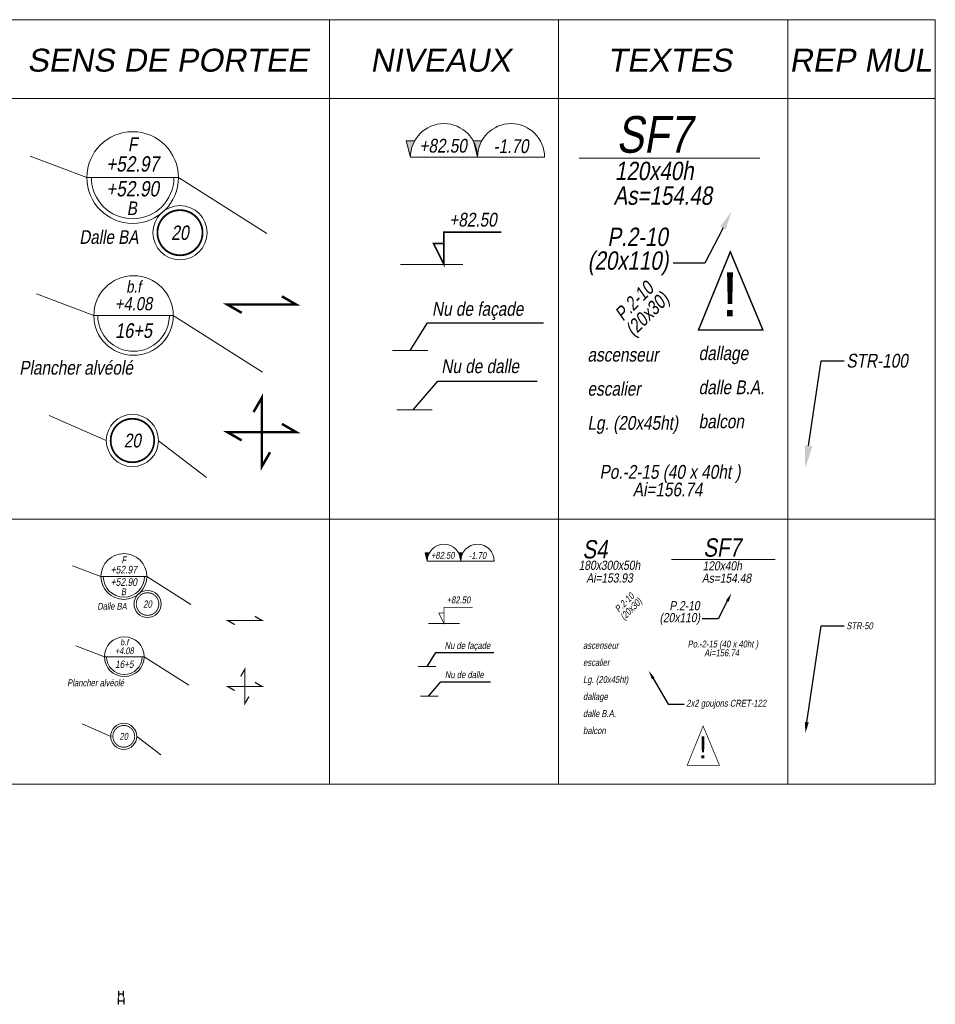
# Model space of a CAD drawing. Header units: centimetres. Extents: x -11246 to 29725, y -11714 to 13666.
# Tile 11 of 79: x -7417 to -5420, y -6897 to -4750. Entities that reach past the tile are written whole.
import ezdxf
from ezdxf import colors
from ezdxf.entities.mleader import LeaderData, LeaderLine
from ezdxf.enums import TextEntityAlignment as Align
from ezdxf.math import Vec2, Vec3

# ---------------------------------------------------------------- set-up
doc = ezdxf.new("R2010")
doc.units = ezdxf.units.CM
doc.linetypes.add('AXES2', pattern=[28.575, 19.05, -3.175, 3.175, -3.175])
doc.linetypes.add('CENTER', pattern=[2, 1.25, -0.25, 0.25, -0.25])
for name, color, linetype, lineweight in [('05-ANO Cartouche', 7, 'Continuous', 0), ('STR-GEN-REP-CP', 7, 'AXES2', 0), ('STR-GEN-TXT', 7, 'Continuous', 0), ('STR-PROJ-ACI-CO', 22, 'Continuous', 20), ('STR-PROJ-DAL-TXT', 7, 'Continuous', 5), ('STR-PROJ-TXT', 7, 'Continuous', 0)]:
    doc.layers.add(name, color=color, linetype=linetype, lineweight=lineweight)
doc.layers.add('AXES', color=3, linetype='CENTER')
doc.styles.add('D35-100', font='arial.ttf', dxfattribs={"width": 0.8, "height": 0.35})
doc.styles.add('NOTA & LEGENDE$0$SWISS', font='swiss.ttf')
doc.styles.add('PROJET', font='arial.ttf', dxfattribs={"width": 0.8, "oblique": 10})
doc.styles.add('PROJET-100', font='arial.ttf', dxfattribs={"width": 0.8, "oblique": 10, "height": 0.3})
doc.styles.add('PROJET-20', font='arial.ttf', dxfattribs={"width": 0.8, "oblique": 10, "height": 0.06})
doc.styles.add('PROJET-50', font='arial.ttf', dxfattribs={"width": 0.8, "oblique": 10, "height": 0.15})
doc.styles.add('TR_Simplex', font='simplex.shx', dxfattribs={"width": 0.75, "oblique": 10})
doc.dimstyles.new('Copie de TR-RAPPEL-2', dxfattribs={"dimtxt": 2.5, "dimasz": 3, "dimexe": 1.25, "dimexo": 0.625, "dimtad": 1, "dimtxsty": 'TR_Simplex', "dimblk": 'DOT', "dimcen": 2.5, "dimadec": 0, "dimazin": 0, "dimtfac": 1, "dimtmove": 0, "dimatfit": 3, "dimldrblk": 'DOTSMALL', "dimfxl": 1, "dimarcsym": 0})
doc.dimstyles.new('STR-50', dxfattribs={"dimtxt": 15, "dimasz": 5, "dimexe": 5, "dimexo": 6.25, "dimgap": 4, "dimtad": 1, "dimdec": 1, "dimrnd": 0.5, "dimzin": 12, "dimdsep": 46, "dimtxsty": 'PROJET', "dimblk": 'ARCHTICK', "dimcen": 9, "dimdle": 10, "dimclrt": 7, "dimazin": 0, "dimtfac": 1, "dimtdec": 1, "dimtmove": 0, "dimatfit": 0, "dimldrblk": 'ARCHTICK', "dimfxl": 1, "dimtolj": 1, "dimtzin": 0, "dimlwd": -1, "dimarcsym": 0})
doc.dimstyles.new('TR-RAPPEL', dxfattribs={"dimtxt": 2.5, "dimasz": 3, "dimexe": 1.25, "dimexo": 0.625, "dimtad": 1, "dimtxsty": 'TR_Simplex', "dimblk": 'CLOSEDBLANK', "dimcen": 2.5, "dimadec": 0, "dimazin": 0, "dimtfac": 1, "dimtmove": 0, "dimatfit": 3, "dimldrblk": 'CLOSEDBLANK', "dimfxl": 1, "dimarcsym": 0})

# ---------------------------------------------------------------- blocks, each defined once
blk = doc.blocks.new('Level')
at = {"color": 0}
blk.add_line((0.75, 0), (-0.75, 0), dxfattribs=at)
at = {"color": 0, "ltscale": 2}
blk.add_circle((0, 0), 0.75, dxfattribs=at)
blk.add_arc((0, 0), 0.675, 180, 0, dxfattribs=at)
at = {"color": 0, "style": 'PROJET', "oblique": 10, "width": 0.8}
for tag, height, p in [('FINITION', 0.225, (0, 0.543)), ('LEVEL', 0.25, (0, 0.223)), ('THIKNESS', 0.25, (0, -0.284))]:
    blk.add_attdef(tag, text='', height=height, dxfattribs=at).set_placement(p, align=Align.MIDDLE_CENTER)
blk = doc.blocks.new('_Dot')
at = {"color": 0, "linetype": 'ByBlock', "lineweight": -2}
blk.add_line((-0.5, 0), (-1, 0), dxfattribs=at)
at = {"color": 0, "linetype": 'ByBlock', "const_width": 0.5}
blk.add_lwpolyline([(-0.25, 0, 1), (0.25, 0, 1)], format="xyb", close=True, dxfattribs=at)
blk = doc.blocks.new('_DotSmall')
at = {"color": 0, "linetype": 'ByBlock', "const_width": 0.5}
blk.add_lwpolyline([(-0.0625, 0, 1), (0.0625, 0, 1)], format="xyb", close=True, dxfattribs=at)
blk = doc.blocks.new('_ClosedBlank')
at = {"color": 0, "linetype": 'ByBlock', "lineweight": -2}
for p, q in [((-1, 0.2), (0, 0)), ((-1, 0.2), (-1, -0.2)), ((0, 0), (-1, -0.2))]:
    blk.add_line(p, q, dxfattribs=at)
blk = doc.blocks.new('EPR')
at = {"const_width": 0.04}
for points in [[(0.5, 0, 1), (-0.5, 0, 1)], [(-0.5, 0, 1), (0.5, 0, 1)]]:
    blk.add_lwpolyline(points, format="xyb", dxfattribs=at)
blk.add_circle((0, 0), 0.6)
at = {"style": 'D35-100', "width": 0.8}
blk.add_attdef('EPR', text='', height=0.35, dxfattribs=at).set_placement((0, 0), align=Align.MIDDLE_CENTER)
blk = doc.blocks.new('NIVEAU')
at = {"layer": 'STR-PROJ-DAL-TXT'}
blk.add_hatch(color=256, dxfattribs=at).paths.add_polyline_path([(0.0184, 0.071), (-0.0181, 0.071), (0, 0, -0.127391)])
for p, q in [((0, 0), (-0.0181, 0.071)), ((-0.0181, 0.071), (0.0184, 0.071)), ((0, 0), (0.2926, 0))]:
    blk.add_line(p, q, dxfattribs=at)
blk.add_arc((0.1463, 0), 0.1463, 0, 180, dxfattribs=at)
at = {"layer": 'STR-GEN-REP-CP', "style": 'PROJET-20', "oblique": 10, "width": 0.8}
blk.add_attdef('NIVEAU', text='', height=0.06, dxfattribs=at).set_placement((0.1463, 0), align=Align.BOTTOM_CENTER)
blk = doc.blocks.new('*D52')
at = {"layer": 'Defpoints', "color": 0, "transparency": 16777216}
for p in [(-5995.9, -5926.7), (-5768.9, -5926.7), (-5768.9, -5926.7)]:
    blk.add_point(p, dxfattribs=at)
at = {"layer": 'STR-PROJ-TXT', "color": 0, "transparency": 16777216}
blk.add_line((-5995.5, -5926.7), (-5769.3, -5926.7), dxfattribs=at)
for points in [[(-5995.5, -5926.7), (-5995.5, -5926.8), (-5995.9, -5926.7)], [(-5769.3, -5926.7), (-5769.3, -5926.8), (-5768.9, -5926.7)]]:
    blk.add_solid(points, dxfattribs=at)
blk = doc.blocks.new('_ArchTick')
at = {"color": 0, "linetype": 'ByBlock', "const_width": 0.15}
blk.add_lwpolyline([(-0.5, -0.5), (0.5, 0.5)], dxfattribs=at)
blk = doc.blocks.new('*D53')
at = {"layer": 'Defpoints', "color": 0, "transparency": 16777216}
for p in [(-6197.4, -5051.7), (-5801.7, -5051.7), (-5801.7, -5051.7)]:
    blk.add_point(p, dxfattribs=at)
at = {"layer": 'STR-PROJ-TXT', "color": 0, "transparency": 16777216}
blk.add_line((-6196.6, -5051.7), (-5802.5, -5051.7), dxfattribs=at)
for points in [[(-6196.6, -5051.6), (-6196.6, -5051.9), (-6197.4, -5051.7)], [(-5802.5, -5051.6), (-5802.5, -5051.9), (-5801.7, -5051.7)]]:
    blk.add_solid(points, dxfattribs=at)
blk = doc.blocks.new('HEA120')
for p, q in [((0, 57), (-60, 57)), ((-60, 57), (-60, 49)), ((-60, 49), (-15, 49)), ((-3, 37), (-3, 0)), ((-3, -37), (-3, 0)), ((0, 57), (60, 57)), ((2, 37), (2, 0)), ((2, -37), (2, 0)), ((60, 49), (14, 49)), ((60, 57), (60, 49)), ((-60, -49), (-15, -49)), ((-60, -57), (-60, -49)), ((0, -57), (-60, -57)), ((0, -57), (60, -57)), ((60, -49), (14, -49)), ((60, -57), (60, -49))]:
    blk.add_line(p, q)
for centre, start, end in [((-15, 37), 0, 90), ((14, 37), 90, 180), ((-15, -37), 270, 0), ((14, -37), 180, 270)]:
    blk.add_arc(centre, 12, start, end)
at = {"layer": 'AXES'}
for p, q in [((0, 0), (-1, 0)), ((0, 2), (0, 0)), ((0, -2), (0, 0)), ((0, 0), (2, 0))]:
    blk.add_line(p, q, dxfattribs=at)
blk = doc.blocks.new('HEA140')
for p, q in [((-66, 0), (-66, 70)), ((-66, 70), (-58, 70)), ((-66, 0), (-66, -70)), ((-58, 70), (-58, 15)), ((-46, 3), (0, 3)), ((46, 3), (0, 3)), ((58, 70), (58, 15)), ((66, 70), (58, 70)), ((66, 0), (66, 70)), ((66, 0), (66, -70)), ((-66, -70), (-58, -70)), ((-58, -70), (-58, -15)), ((-46, -3), (0, -3)), ((46, -3), (0, -3)), ((58, -70), (58, -15)), ((66, -70), (58, -70))]:
    blk.add_line(p, q)
for centre, start, end in [((-46, 15), 180, 270), ((46, 15), 270, 0), ((-46, -15), 90, 180), ((46, -15), 0, 90)]:
    blk.add_arc(centre, 12, start, end)
at = {"layer": 'AXES'}
for p, q in [((-2, 0), (0, 0)), ((0, 0), (0, 2)), ((0, 0), (0, -2)), ((2, 0), (0, 0))]:
    blk.add_line(p, q, dxfattribs=at)

msp = doc.modelspace()

# ---------------------------------------------------------------- hatches: boundary and pattern name
at = {"layer": 'STR-PROJ-DAL-TXT'}
for points in [[(-6555.67806, -5013.82901), (-6573.92647, -5013.82901), (-6564.87321, -5049.33356, -0.1273910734)], [(-6523.70406, -5912.363), (-6532.82827, -5912.363), (-6528.30164, -5930.11528, -0.1273910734)]]:
    msp.add_hatch(color=256, dxfattribs=at).paths.add_polyline_path(points)

# ---------------------------------------------------------------- linework, layer by layer
at = {"layer": '05-ANO Cartouche'}
for p, q in [((-6741.73007, -4749.50251), (-6741.73007, -6416.5511)), ((-6241.73007, -4749.50251), (-6241.73007, -6416.5511)), ((-7939.56625, -5838.59978), (-6241.73007, -5838.59978)), ((-6241.73007, -6416.5511), (-7939.56625, -6416.5511))]:
    msp.add_line(p, q, dxfattribs=at)
for points in [[(-7439.56625, -4921.24649), (-6741.73007, -4921.24649), (-6741.73007, -4749.50251), (-7439.56625, -4749.50251)], [(-6741.73007, -4921.24649), (-6241.73007, -4921.24649), (-6241.73007, -4749.50251), (-6741.73007, -4749.50251)], [(-6241.73007, -4921.24649), (-5741.73007, -4921.24649), (-5741.73007, -4749.50251), (-6241.73007, -4749.50251)], [(-5741.73007, -4921.24649), (-5419.8238, -4921.24649), (-5419.8238, -4749.50251), (-5741.73007, -4749.50251)], [(-5741.73007, -4921.24649), (-6241.73007, -4921.24649), (-6241.73007, -5838.59978), (-5741.73007, -5838.59978)], [(-5419.8238, -4921.24649), (-5741.73007, -4921.24649), (-5741.73007, -5838.59978), (-5419.8238, -5838.59978)], [(-5741.73007, -5838.59978), (-6241.73007, -5838.59978), (-6241.73007, -6416.5511), (-5741.73007, -6416.5511)], [(-5419.8238, -5838.59978), (-5741.73007, -5838.59978), (-5741.73007, -6416.5511), (-5419.8238, -6416.5511)]]:
    msp.add_lwpolyline(points, close=True, dxfattribs=at)
at = {"layer": 'STR-GEN-TXT', "color": 242}
for points, const_width in [([(-5867.08377, -5255.70081), (-5936.5376, -5426.28883), (-5795.95662, -5426.28883), (-5867.08377, -5255.70081)], 3.2), ([(-5926.33567, -6290.076), (-5961.06258, -6375.37001), (-5890.77209, -6375.37001), (-5926.33567, -6290.076)], 1.6)]:
    msp.add_lwpolyline(points, dxfattribs=dict(at, const_width=const_width))
at = {"layer": 'STR-PROJ-DAL-TXT'}
for p, q in [((-6564.87321, -5049.33356), (-6573.92647, -5013.82901)), ((-6573.92647, -5013.82901), (-6555.67806, -5013.82901)), ((-6564.87321, -5049.33356), (-6418.58694, -5049.33356)), ((-6450.7469, -5283.04194), (-6586.94475, -5283.04194)), ((-6603.76339, -5471.09428), (-6526.91813, -5471.09428)), ((-6594.65568, -5600.65073), (-6517.81042, -5600.65073)), ((-7009.59575, -5748.18693), (-7114.47736, -5668.09754)), ((-6528.30164, -5930.11528), (-6532.82827, -5912.363)), ((-6532.82827, -5912.363), (-6523.70406, -5912.363)), ((-6528.30164, -5930.11528), (-6455.1585, -5930.11528)), ((-6457.68061, -6066.19635), (-6525.77953, -6066.19635)), ((-6547.74673, -6160.22252), (-6509.3241, -6160.22252)), ((-6543.19288, -6225.00075), (-6504.77024, -6225.00075)), ((-7109.39225, -6352.83538), (-7161.83305, -6312.79068))]:
    msp.add_line(p, q, dxfattribs=at)
for points in [[(-7394.49767, -5047.37748), (-7270.93093, -5093.7466), (-7270.93093, -5093.7466)], [(-7070.93093, -5093.7466), (-6878.53591, -5215.92343)], [(-7380.71082, -5347.67575), (-7255.5995, -5394.62449), (-7255.5995, -5394.62449)], [(-7082.22354, -5394.62449), (-6887.42359, -5518.32853)], [(-7352.96499, -5612.61608), (-7228.37764, -5667.27255), (-7228.37764, -5667.27255)], [(-7301.8432, -5940.54307), (-7240.05983, -5963.72763), (-7240.05983, -5963.72763)], [(-7140.05983, -5963.72763), (-7043.86233, -6024.81604)], [(-7294.94978, -6115.186), (-7232.39412, -6138.66037), (-7232.39412, -6138.66037)], [(-7145.70614, -6138.66037), (-7048.30616, -6200.51239)], [(-7281.07686, -6285.04995), (-7218.78319, -6312.37819), (-7218.78319, -6312.37819)]]:
    msp.add_lwpolyline(points, dxfattribs=at)
for points, const_width in [([(-6366.53647, -5212.79975), (-6491.73007, -5212.79975), (-6491.73007, -5283.04194)], 3.5964), ([(-6429.13327, -6031.07526), (-6491.73007, -6031.07526), (-6491.73007, -6066.19635)], 1.7982)]:
    msp.add_lwpolyline(points, dxfattribs=dict(at, const_width=const_width))
for points, const_width in [([(-6514.48854, -5237.525), (-6491.73007, -5237.525), (-6491.73007, -5283.04194)], 3.5964), ([(-6503.1093, -6043.43788), (-6491.73007, -6043.43788), (-6491.73007, -6066.19635)], 1.7982)]:
    msp.add_lwpolyline(points, close=True, dxfattribs=dict(at, const_width=const_width))
at = {"layer": 'STR-PROJ-DAL-TXT', "flags": 128}
for points, const_width in [([(-6932.98949, -5388.84217), (-6964.15264, -5370.81834), (-6814.15264, -5370.81834), (-6845.31579, -5352.79452)], 5.4), ([(-6871.12881, -5692.84176), (-6889.15264, -5724.00491), (-6889.15264, -5574.00491), (-6907.17646, -5605.16806)], 5.4), ([(-6932.98949, -5667.02873), (-6964.15264, -5649.00491), (-6814.15264, -5649.00491), (-6845.31579, -5630.98108)], 5.4), ([(-6948.13907, -6068.75278), (-6963.72064, -6059.74087), (-6888.72064, -6059.74087), (-6904.30221, -6050.72896)], 2.7), ([(-6917.20873, -6225.56048), (-6926.22064, -6241.14206), (-6926.22064, -6166.14206), (-6935.23255, -6181.72363)], 2.7), ([(-6948.13907, -6212.65397), (-6963.72064, -6203.64206), (-6888.72064, -6203.64206), (-6904.30221, -6194.63014)], 2.7)]:
    msp.add_lwpolyline(points, dxfattribs=dict(at, const_width=const_width))
at = {"layer": 'STR-PROJ-DAL-TXT'}
for centre, radius in [((-6491.73007, -5049.33356), 73.14313), ((-6491.73007, -5930.11528), 36.57157)]:
    msp.add_arc(centre, radius, 0, 180, dxfattribs=at)

# ---------------------------------------------------------------- block references
for p, xscale, yscale, zscale in [((-6418.58694, -5049.33356), 500, 500, 500), ((-6455.1585, -5930.11528), 250, 250, 250)]:
    msp.add_blockref('NIVEAU', p, dxfattribs=dict(xscale=xscale, yscale=yscale, zscale=zscale)).add_auto_attribs({'NIVEAU': '-1.70'})
at = {"layer": 'STR-PROJ-ACI-CO', "xscale": 0.1, "yscale": 0.1, "zscale": 0.1, "rotation": 90}
msp.add_blockref('HEA120', (-7196.38228, -6874.05415), dxfattribs=at)
at = {"layer": 'STR-PROJ-ACI-CO', "xscale": 0.1, "yscale": 0.1, "zscale": 0.1}
msp.add_blockref('HEA140', (-7195.88228, -6889.78518), dxfattribs=at)
at = {"layer": 'STR-PROJ-DAL-TXT', "lineweight": 0}
ref = msp.add_blockref('Level', (-7170.93093, -5093.7466), dxfattribs=dict(at, xscale=133.333333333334, yscale=133.333333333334, zscale=186.6666666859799))
ref.add_attrib('LEVEL', '+52.97', dxfattribs={"layer": '0', "color": 0, "height": 33.333333, "style": 'PROJET', "oblique": 10, "width": 0.8}).set_placement((-7170.93093, -5064.04995), align=Align.MIDDLE_CENTER)
ref.add_attrib('THIKNESS', '+52.90', dxfattribs={"layer": '0', "color": 0, "height": 33.333333, "style": 'PROJET', "oblique": 10, "width": 0.8}).set_placement((-7170.93093, -5118.18347), align=Align.MIDDLE_CENTER)
ref.add_attrib('FINITION', 'F', dxfattribs={"layer": '0', "color": 0, "height": 30, "style": 'PROJET', "oblique": 10, "width": 0.8}).set_placement((-7170.93093, -5021.33238), align=Align.MIDDLE_CENTER)
at = {"layer": 'STR-PROJ-DAL-TXT'}
ref = msp.add_blockref('EPR', (-7067.6382, -5214.06627), dxfattribs=dict(at, xscale=98.43750000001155, yscale=98.43750000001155, zscale=98.43750000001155, rotation=1.194850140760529))
ref.add_attrib('EPR', '20', dxfattribs={"layer": '0', "height": 31.111111, "style": 'PROJET', "oblique": 10, "width": 0.8}).set_placement((-7067.6382, -5214.06627), align=Align.MIDDLE_CENTER)
at = {"layer": 'STR-PROJ-DAL-TXT', "lineweight": 0}
ref = msp.add_blockref('Level', (-7168.91152, -5394.62449), dxfattribs=dict(at, xscale=115.5839692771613, yscale=115.5839692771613, zscale=161.8175569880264))
ref.add_attrib('LEVEL', '+4.08', dxfattribs={"layer": '0', "color": 0, "height": 28.895992, "style": 'PROJET', "oblique": 10, "width": 0.8}).set_placement((-7168.91152, -5368.88105), align=Align.MIDDLE_CENTER)
ref.add_attrib('THIKNESS', '16+5', dxfattribs={"layer": '0', "color": 0, "height": 32, "style": 'PROJET', "oblique": 10, "width": 0.8}).set_placement((-7168.91152, -5427.5052), align=Align.MIDDLE_CENTER)
ref.add_attrib('FINITION', 'b.f', dxfattribs={"layer": '0', "color": 0, "height": 26.006393, "style": 'PROJET', "oblique": 10, "width": 0.8}).set_placement((-7168.91152, -5331.85006), align=Align.MIDDLE_CENTER)
at = {"layer": 'STR-PROJ-DAL-TXT'}
ref = msp.add_blockref('EPR', (-7171.42451, -5667.27255), dxfattribs=dict(at, xscale=94.92187500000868, yscale=94.92187500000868, zscale=94.92187500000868, rotation=1.194850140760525))
ref.add_attrib('EPR', '20', dxfattribs={"layer": '0', "height": 30, "style": 'PROJET', "oblique": 10, "width": 0.8}).set_placement((-7171.42451, -5667.27255), align=Align.MIDDLE_CENTER)
at = {"layer": 'STR-PROJ-DAL-TXT', "lineweight": 0}
ref = msp.add_blockref('Level', (-7190.05983, -5963.72763), dxfattribs=dict(at, xscale=66.66666666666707, yscale=66.66666666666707, zscale=93.33333334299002))
ref.add_attrib('LEVEL', '+52.97', dxfattribs={"layer": '0', "color": 0, "height": 16.666667, "style": 'PROJET', "oblique": 10, "width": 0.8}).set_placement((-7190.05983, -5948.8793), align=Align.MIDDLE_CENTER)
ref.add_attrib('THIKNESS', '+52.90', dxfattribs={"layer": '0', "color": 0, "height": 16.666667, "style": 'PROJET', "oblique": 10, "width": 0.8}).set_placement((-7190.05983, -5975.94606), align=Align.MIDDLE_CENTER)
ref.add_attrib('FINITION', 'F', dxfattribs={"layer": '0', "color": 0, "height": 15, "style": 'PROJET', "oblique": 10, "width": 0.8}).set_placement((-7190.05983, -5927.52051), align=Align.MIDDLE_CENTER)
at = {"layer": 'STR-PROJ-DAL-TXT'}
ref = msp.add_blockref('EPR', (-7138.41347, -6023.88746), dxfattribs=dict(at, xscale=49.21875000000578, yscale=49.21875000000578, zscale=49.21875000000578, rotation=1.194850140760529))
ref.add_attrib('EPR', '20', dxfattribs={"layer": '0', "height": 15.555556, "style": 'PROJET', "oblique": 10, "width": 0.8}).set_placement((-7138.41347, -6023.88746), align=Align.MIDDLE_CENTER)
at = {"layer": 'STR-PROJ-DAL-TXT', "lineweight": 0}
ref = msp.add_blockref('Level', (-7189.05013, -6138.66037), dxfattribs=dict(at, xscale=57.79198463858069, yscale=57.79198463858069, zscale=80.90877849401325))
ref.add_attrib('LEVEL', '+4.08', dxfattribs={"layer": '0', "color": 0, "height": 14.447996, "style": 'PROJET', "oblique": 10, "width": 0.8}).set_placement((-7189.05013, -6125.78865), align=Align.MIDDLE_CENTER)
ref.add_attrib('THIKNESS', '16+5', dxfattribs={"layer": '0', "color": 0, "height": 16, "style": 'PROJET', "oblique": 10, "width": 0.8}).set_placement((-7189.05013, -6155.10072), align=Align.MIDDLE_CENTER)
ref.add_attrib('FINITION', 'b.f', dxfattribs={"layer": '0', "color": 0, "height": 13.003197, "style": 'PROJET', "oblique": 10, "width": 0.8}).set_placement((-7189.05013, -6107.27315), align=Align.MIDDLE_CENTER)
at = {"layer": 'STR-PROJ-DAL-TXT'}
ref = msp.add_blockref('EPR', (-7190.30662, -6312.37819), dxfattribs=dict(at, xscale=47.46093750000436, yscale=47.46093750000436, zscale=47.46093750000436, rotation=1.194850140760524))
ref.add_attrib('EPR', '20', dxfattribs={"layer": '0', "height": 15, "style": 'PROJET', "oblique": 10, "width": 0.8}).set_placement((-7190.30662, -6312.37819), align=Align.MIDDLE_CENTER)

# ---------------------------------------------------------------- texts
at = {"style": 'PROJET-50', "oblique": 10, "width": 0.8}
for s, height, p in [('ascenseur', 30, (-6178.60393, -5495.14248)), ('dallage', 30, (-5936.1724, -5491.89862)), ('escalier', 30, (-6178.60393, -5569.48301)), ('dalle B.A.', 30, (-5936.1724, -5566.23915)), ('Lg. (20x45ht)', 30, (-6178.60393, -5643.82354)), ('balcon', 30, (-5936.1724, -5640.57969)), ('ascenseur', 15, (-6188.25259, -6121.58435)), ('escalier', 15, (-6188.25259, -6158.75461)), ('Lg. (20x45ht)', 15, (-6188.25259, -6195.92488)), ('dallage', 15, (-6188.25259, -6233.09515)), ('dalle B.A.', 15, (-6188.25259, -6270.26541)), ('balcon', 15, (-6188.25259, -6307.43568))]:
    msp.add_text(s, height=height, dxfattribs=at).set_placement(p)
at = {"layer": 'STR-GEN-TXT', "style": 'PROJET', "oblique": 10}
for s, p in [('SENS DE PORTEE', (-7094.49227, -4837.82662)), ('NIVEAUX', (-6499.44353, -4837.82662)), ('TEXTES', (-5999.44353, -4837.82662)), ('REP MUL', (-5583.01038, -4837.82662))]:
    msp.add_text(s, height=50, dxfattribs=at).set_placement(p, align=Align.MIDDLE_CENTER)
at = {"layer": 'STR-GEN-TXT', "color": 242, "attachment_point": 5, "style": 'NOTA & LEGENDE$0$SWISS'}
for insert, char_height in [((-5867.77049, -5348.66886), 96), ((-5926.67903, -6336.56003), 48)]:
    msp.add_mtext('\\A1;!', dxfattribs=dict(at, insert=insert, char_height=char_height))
at = {"layer": 'STR-PROJ-DAL-TXT', "oblique": 10, "width": 0.8}
for height, style, p in [(30, 'PROJET-100', (-6545.20359, -5039.32665)), (15, 'PROJET-50', (-6520.24146, -5925.09969))]:
    msp.add_text('+82.50', height=height, rotation=359.955173, dxfattribs=dict(at, style=style)).set_placement(p)
for height, style, p in [(30, 'PROJET-100', (-6428.34043, -5200.62354)), (15, 'PROJET-50', (-6460.03525, -6022.37928))]:
    msp.add_text('+82.50', height=height, rotation=359.955173, dxfattribs=dict(at, style=style)).set_placement(p, align=Align.CENTER)
for s, height, style, p in [('Dalle BA ', 29.62963, 'PROJET-100', (-7287.29669, -5238.40849)), ('Plancher alvéolé', 30, 'PROJET-50', (-7418.23385, -5523.56454)), ('Dalle BA ', 14.814815, 'PROJET-100', (-7248.24272, -6036.05857)), ('Plancher alvéolé', 15, 'PROJET-50', (-7313.71129, -6203.13039))]:
    msp.add_text(s, height=height, dxfattribs=dict(at, style=style)).set_placement(p)
at = {"layer": 'STR-PROJ-DAL-TXT', "width": 0.5596494, "attachment_point": 1, "rotation": 45, "style": 'PROJET-50'}
for insert, char_height in [((-6087.67658, -5352.66093), 30), ((-6103.49399, -6015.28379), 15)]:
    msp.add_mtext('\\pxsm0.8,qc;P.2-10\\P(20x30)', dxfattribs=dict(at, insert=insert, char_height=char_height))
at = {"layer": 'STR-PROJ-DAL-TXT', "attachment_point": 1}
for s, insert, char_height, style in [('Nu de façade', (-6517.8814, -5365.18436), 30, 'PROJET-100'), ('Nu de dalle', (-6497.61061, -5490.21898), 30, 'PROJET-100'), ('Nu de façade', (-6490.36604, -6106.91623), 15, 'PROJET-50'), ('Nu de dalle', (-6489.74309, -6170.41709), 15, 'PROJET-50')]:
    msp.add_mtext(s, dxfattribs=dict(at, insert=insert, char_height=char_height, style=style))
at = {"layer": 'STR-PROJ-DAL-TXT', "color": 0, "style": 'PROJET', "oblique": 10, "width": 0.812341}
for height, p in [(29.54423, (-7172.60469, -5160.71268)), (14.77212, (-7190.89672, -5997.21067))]:
    msp.add_attdef('B', text='b', height=height, dxfattribs=at).set_placement(p, align=Align.MIDDLE_CENTER)
at = {"layer": 'STR-PROJ-TXT', "style": 'PROJET-50', "oblique": 10, "width": 0.8}
for s, height, p in [('SF7', 80, (-6115.77481, -5039.66626)), ('120x40h', 40, (-6118.8737, -5099.36615)), ('Po.-2-15 (40 x 40ht )', 30, (-6152.29461, -5750.62624)), ('Ai=156.74', 30, (-6079.83745, -5789.03724)), ('SF7', 40, (-5925.96369, -5920.68853)), ('S4', 40, (-6189.68319, -5924.45007)), ('180x300x50h', 20, (-6197.81018, -5949.30128)), ('120x40h', 20, (-5927.51313, -5950.53848)), ('Ai=153.93', 20, (-6181.03647, -5976.93935)), ('Po.-2-15 (40 x 40ht )', 15, (-5960.07237, -6118.58707)), ('Ai=156.74', 15, (-5923.8438, -6137.79257))]:
    msp.add_text(s, height=height, dxfattribs=at).set_placement(p)
at = {"layer": 'STR-PROJ-TXT', "style": 'PROJET-50'}
for s, insert, char_height, attachment_point in [('As=154.48', (-6121.77026, -5113.1401), 40, 1), ('P.2-10', (-6003.59941, -5243.58698), 40, 9), ('As=154.48', (-5928.96142, -5957.42546), 20, 1), ('P.2-10', (-5933.97284, -6037.79845), 20, 9)]:
    msp.add_mtext(s, dxfattribs=dict(at, insert=insert, char_height=char_height, attachment_point=attachment_point))

# ---------------------------------------------------------------- dimensions: what is measured, and where the dimension line sits
at = {"layer": 'STR-PROJ-TXT'}
for base, p1, p2, override, picture, middle in [((-5801.67326, -5051.73014), (-6197.40627, -5051.73014), (-5801.67326, -5051.73014), {"dimasz": 0.8, "dimdec": 0, "dimlfac": 100, "dimrnd": 0, "dimzin": 4, "dimsah": 1, "dimse1": 1, "dimse2": 1, "dimfxl": 2.5}, '*D53', (-5999.53977, -5051.73014)), ((-5768.91292, -5926.72048), (-5995.94882, -5926.72048), (-5768.91292, -5926.72048), {"dimasz": 0.4, "dimdec": 0, "dimlfac": 100, "dimrnd": 0, "dimzin": 4, "dimsah": 1, "dimse1": 1, "dimse2": 1, "dimfxl": 2.5}, '*D52', (-5882.43087, -5926.72048))]:
    dim = msp.add_linear_dim(base=base, p1=p1, p2=p2, text=' ', dimstyle='STR-50', override=override, dxfattribs=at)
    dim.commit()
    dim.dimension.update_dxf_attribs({"geometry": picture, "text_midpoint": middle})

# ---------------------------------------------------------------- leaders
at = {"layer": 'STR-GEN-TXT'}
ml = msp.add_multileader_mtext('Standard', dxfattribs=at)
ml.set_content('STR-100', color=256, style='PROJET-100')
ml.set_leader_properties()
ml.build(insert=Vec2(0, 0))
ml.multileader.update_dxf_attribs({"dogleg_length": 0.5, "arrow_head_size": 50})
ctx = ml.context
ctx.base_point, ctx.char_height, ctx.arrow_head_size, ctx.landing_gap_size, ctx.plane_origin = Vec3(-5618.84957, -5493.48213), 30, 50, 5, Vec3(-5703.57008, -5109.35869)
notes = []
notes.append((ctx, [(0, (1, 1, 0), (-5668.84957, -5493.48213), (1, 0), 50, [(0, [(-5703.57008, -5728.29202)], 0, [])])]))
ctx.mtext.insert, ctx.mtext.flow_direction = Vec3(-5613.84957, -5478.22633), 5
at = {"layer": 'STR-PROJ-DAL-TXT'}
for points, dimstyle, override in [([(-6565.34076, -5471.09428), (-6527.49255, -5410.37966), (-6274.83638, -5410.37966)], 'Copie de TR-RAPPEL-2', {"dimscale": 1, "dimasz": 0.3}), ([(-6558.81671, -5600.60078), (-6504.81084, -5537.75245), (-6288.15453, -5537.75245)], 'TR-RAPPEL', {"dimasz": 0.3, "dimtad": 0}), ([(-6528.53541, -6160.22252), (-6509.61131, -6129.86521), (-6383.28323, -6129.86521)], 'Copie de TR-RAPPEL-2', {"dimscale": 1, "dimasz": 0.15}), ([(-6525.27339, -6224.97577), (-6498.27046, -6193.55161), (-6389.9423, -6193.55161)], 'TR-RAPPEL', {"dimasz": 0.15, "dimtad": 0})]:
    msp.add_leader(points, dimstyle=dimstyle, override=override, dxfattribs=at)
at = {"layer": 'STR-PROJ-TXT'}
ml = msp.add_multileader_mtext('Standard', dxfattribs=at)
ml.set_content('(20x110)', color=256, style='PROJET-50')
ml.set_leader_properties()
ml.build(insert=Vec2(0, 0))
ml.multileader.update_dxf_attribs({"dogleg_length": 0.1, "arrow_head_size": 40})
ctx = ml.context
ctx.base_point, ctx.char_height, ctx.arrow_head_size, ctx.landing_gap_size, ctx.plane_origin = Vec3(-6193.34204, -5280.73243), 40, 40, 10, Vec3(-5912.46953, -4014.90351)
ctx.text_align_type = 2
notes.append((ctx, [(0, (1, 1, 0), (-5922.39009, -5280.73243), (-1, 0), 69.59041, [(0, [(-5864.62065, -5167.84154)], 0, [])])]))
ctx.mtext.insert, ctx.mtext.alignment, ctx.mtext.flow_direction = Vec3(-6001.9805, -5254.85248), 3, 5
ml = msp.add_multileader_mtext('Standard', dxfattribs=at)
ml.set_content('(20x110)', color=256, style='PROJET-50')
ml.set_leader_properties()
ml.build(insert=Vec2(0, 0))
ml.multileader.update_dxf_attribs({"dogleg_length": 0.1, "arrow_head_size": 20})
ctx = ml.context
ctx.base_point, ctx.char_height, ctx.arrow_head_size, ctx.landing_gap_size, ctx.plane_origin = Vec3(-6028.84415, -6056.37117), 20, 20, 5, Vec3(-5888.4079, -5423.45671)
ctx.text_align_type = 2
notes.append((ctx, [(0, (1, 1, 0), (-5893.36818, -6056.37117), (-1, 0), 34.7952, [(0, [(-5864.48346, -5999.92573)], 0, [])])]))
ctx.mtext.insert, ctx.mtext.alignment, ctx.mtext.flow_direction = Vec3(-5933.16338, -6043.4312), 3, 5
ml = msp.add_multileader_mtext('Standard', dxfattribs=at)
ml.set_content('STR-50', color=256, style='PROJET-50')
ml.set_leader_properties()
ml.build(insert=Vec2(0, 0))
ml.multileader.update_dxf_attribs({"dogleg_length": 0.5, "arrow_head_size": 25})
ctx = ml.context
ctx.base_point, ctx.char_height, ctx.arrow_head_size, ctx.landing_gap_size, ctx.plane_origin = Vec3(-5618.84957, -6071.43345), 15, 25, 5, Vec3(-5703.57008, -5687.31001)
notes.append((ctx, [(0, (1, 1, 0), (-5668.84957, -6071.43345), (1, 0), 50, [(0, [(-5703.57008, -6306.24334)], 0, [])])]))
ctx.mtext.insert, ctx.mtext.flow_direction = Vec3(-5613.84957, -6063.80555), 5
ml = msp.add_multileader_mtext('Standard', dxfattribs=at)
ml.set_content('2x2 goujons CRET-122', color=256, style='PROJET-50')
ml.set_leader_properties()
ml.build(insert=Vec2(0, 0))
ml.multileader.update_dxf_attribs({"dogleg_length": 0.1, "arrow_head_size": 20})
ctx = ml.context
ctx.base_point, ctx.char_height, ctx.arrow_head_size, ctx.landing_gap_size, ctx.plane_origin = Vec3(-5968.01928, -6242.38641), 15, 20, 5, Vec3(-5876.06589, -5593.32299)
notes.append((ctx, [(1, (1, 1, 0), (-6002.81449, -6242.38641), (1, 0), 34.7952, [(0, [(-6045.14778, -6168.97063)], 0, [])])]))
ctx.mtext.insert, ctx.mtext.flow_direction = Vec3(-5963.01928, -6232.68143), 5
for ctx, leaders in notes:
    for number, flags, end, landing, length, lines in leaders:
        leader = LeaderData()
        leader.index, (leader.has_last_leader_line, leader.has_dogleg_vector, leader.attachment_direction) = number, flags
        leader.last_leader_point, leader.dogleg_vector, leader.dogleg_length = Vec3(end), Vec3(landing), length
        for number, points, colour, breaks in lines:
            line = LeaderLine()
            line.index, line.vertices, line.color, line.breaks = number, Vec3.list(points), colors.encode_raw_color(colour), breaks
            leader.lines.append(line)
        ctx.leaders.append(leader)

doc.saveas('drawing.dxf')
